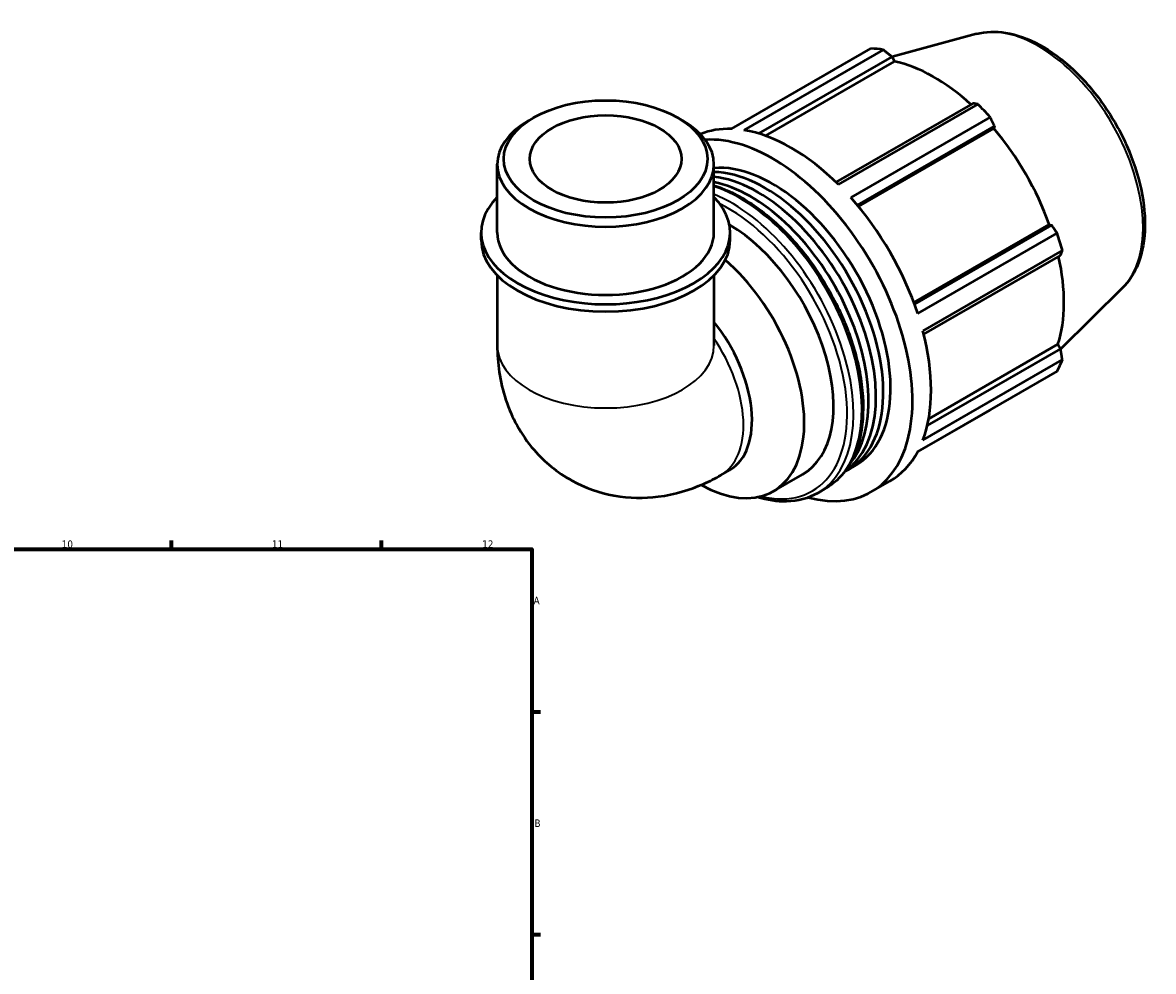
# Model space of a CAD drawing. Header units: millimetres. Extents: x 0 to 1028, y -246 to 1112.
# Tile 6 of 7: x 651 to 1028, y 433 to 750. Entities that reach past the tile are written whole.
import ezdxf

# ---------------------------------------------------------------- set-up
doc = ezdxf.new("R2010")
doc.units = ezdxf.units.MM
for name, color, linetype, lineweight in [('Border (ISO)', 7, 'Continuous', 70), ('Visible (ISO)', 7, 'Continuous', 50), ('Visible Narrow (ISO)', 7, 'Continuous', 35)]:
    doc.layers.add(name, color=color, linetype=linetype, lineweight=lineweight)
doc.styles.add('Note Text (ISO)', font='tahoma.ttf')

# ---------------------------------------------------------------- blocks, each defined once
blk = doc.blocks.new('Borders Default Border')
at = {"layer": 'Border (ISO)'}
for p, q in [((700.83, 574), (700.83, 576.9)), ((770.92, 574), (770.92, 576.9)), ((821, 519.75), (823.9, 519.75)), ((821, 445.5), (823.9, 445.5))]:
    blk.add_line(p, q, dxfattribs=at)
at = {"layer": 'Border (ISO)', "flags": 128}
blk.add_lwpolyline([(20, 20), (20, 574), (821, 574), (821, 20), (20, 20)], dxfattribs=at)
at = {"layer": 'Border (ISO)', "color": 232, "true_color": 0xca0064, "char_height": 2.5, "attachment_point": 7, "style": 'Note Text (ISO)'}
for s, insert in [('10', (664.29, 574.35)), ('11', (734.37, 574.4)), ('12', (804.46, 574.4)), ('A', (821.59, 555.62)), ('B', (821.89, 481.37))]:
    blk.add_mtext(s, dxfattribs=dict(at, insert=insert))

msp = doc.modelspace()

# ---------------------------------------------------------------- linework, layer by layer
at = {"layer": 'Visible (ISO)'}
for p, q in [((969.244, 745.752), (941.089, 738.116)), ((887.576, 714.101), (934.075, 740.878)), ((938.149, 740.483), (891.65, 713.706)), ((896.668, 712.543), (941.086, 738.122)), ((898.905, 711.803), (941.962, 736.598)), ((941.086, 738.122), (941.962, 736.598)), ((968.03, 722.605), (922.41, 696.334)), ((923.255, 695.506), (969.754, 722.283)), ((821.513, 717.834), (819.975, 716.941)), ((869.705, 717.834), (871.243, 716.941)), ((973.828, 717.985), (927.329, 691.209)), ((929.525, 688.667), (975.246, 714.995)), ((929.914, 688.199), (975.054, 714.194)), ((975.246, 714.995), (975.054, 714.194)), ((809.496, 679.538), (809.496, 702.293)), ((881.722, 679.538), (881.722, 702.293)), ((804.079, 677.085), (804.079, 679.538)), ((887.139, 677.085), (887.139, 679.538)), ((948.368, 656.228), (993.511, 682.225)), ((994.298, 681.995), (948.576, 655.665)), ((949.678, 652.501), (996.176, 679.278)), ((993.511, 682.225), (994.298, 681.995)), ((997.864, 673.595), (951.365, 646.818)), ((951.663, 645.659), (997.287, 671.932)), ((809.496, 665.275), (809.496, 641.841)), ((881.722, 665.275), (881.722, 641.841)), ((1017.967, 661.142), (997.301, 640.692)), ((953.324, 617.487), (996.407, 642.297)), ((996.407, 642.297), (997.287, 640.779)), ((997.287, 640.779), (952.852, 615.191)), ((996.176, 633.315), (949.678, 606.539)), ((951.365, 610.277), (997.864, 637.054)), ((949.6, 606.394), (973.828, 620.346)), ((884.059, 598.691), (886.914, 600.335)), ((926.586, 600.581), (929.025, 601.985)), ((901.537, 593.308), (911.295, 598.927)), ((934.166, 593.057), (940.389, 596.641)), ((916.308, 592.674), (919.066, 594.263))]:
    msp.add_line(p, q, dxfattribs=at)
for centre, major_axis, ratio, start_param, end_param in [((953.952, 680.612), (-32.936, 57.195), 0.5780931, 5.8451561, 5.9396837), ((955.013, 681.223), (30.631, -53.191), 0.5780931, 2.0696433, 2.6635608), ((953.952, 680.612), (32.936, -57.195), 0.5780931, 1.9181653, 2.0126929), ((845.609, 702.293), (-36.113, 0), 0.5758617, 5.5016397, 10.2063236), ((907.453, 653.835), (-32.936, 57.195), 0.5780931, 5.9396837, 6.2044699), ((907.453, 653.835), (32.936, -57.195), 0.5780931, 2.0126929, 2.7035635), ((955.013, 681.223), (30.631, -53.191), 0.5780931, 1.2672974, 1.8781627), ((901.23, 650.252), (-32.936, 57.195), 0.5780931, 2.617025, 6.0010511), ((901.23, 650.252), (-27.795, 48.266), 0.5780931, 3.1415927, 6.0179337), ((898.791, 648.847), (-27.795, 48.266), 0.5780931, 3.1014455, 5.9479681), ((896.351, 647.442), (27.795, -48.266), 0.5780931, 0.0488729, 2.7386928), ((893.912, 646.037), (27.795, -48.266), 0.5780931, 0.2103187, 2.6727984), ((845.609, 679.538), (-41.53, 0), 0.5758617, 5.7667102, 9.9412531), ((907.453, 653.835), (32.936, -57.195), 0.5780931, 1.2272947, 1.9181653), ((845.609, 679.538), (-36.113, 0), 0.5758617, 0, 3.1415927), ((886.593, 641.823), (24.702, -42.896), 0.5780931, 0, 2.3494354), ((953.952, 680.612), (32.936, -57.195), 0.5780931, 1.1327672, 1.2272947), ((845.609, 677.085), (-41.53, 0), 0.5758617, 0, 3.1415926), ((955.013, 681.223), (30.631, -53.191), 0.5780931, 0.4818993, 1.0759774), ((876.835, 636.204), (24.702, -42.896), 0.5780931, 5.5170102, 8.3912566), ((868.892, 631.63), (18.022, -31.295), 0.5780931, 0, 1.8317127), ((907.453, 653.835), (32.936, -57.195), 0.5780931, 0.4418966, 1.1327672), ((953.952, 680.612), (32.936, -57.195), 0.5780931, 0.347369, 0.4418966), ((907.453, 653.835), (32.936, -57.195), 0.5780931, 0, 0.347369)]:
    msp.add_ellipse(centre, major_axis=major_axis, ratio=ratio, start_param=start_param, end_param=end_param, dxfattribs=at)
for major_axis in [(33.946, 0), (25.279, 0)]:
    msp.add_ellipse((845.609, 704.064), major_axis=major_axis, ratio=0.5758617, dxfattribs=at)
for points, knots in [([(969.244, 745.752), (972.307, 746.583), (975.611, 746.692), (982.688, 745.563), (986.483, 744.187), (994.124, 740.034), (997.966, 737.192), (1005.203, 730.395), (1008.596, 726.441), (1014.61, 717.84), (1017.234, 713.197), (1021.474, 703.656), (1023.09, 698.759), (1025.141, 689.149), (1025.57, 684.439), (1025.118, 675.657), (1024.236, 671.579), (1021.474, 665.4), (1019.906, 663.06), (1017.967, 661.142)], [5.6508865, 5.6508865, 5.6508865, 5.6508865, 5.9375323, 5.9375323, 6.2552526, 6.2552526, 6.5877037, 6.5877037, 6.9195397, 6.9195397, 7.2496192, 7.2496192, 7.5797848, 7.5797848, 7.9117999, 7.9117999, 8.2439261, 8.2439261, 8.4901479, 8.4901479, 8.4901479, 8.4901479]), ([(881.722, 695.195), (882.634, 694.92), (883.551, 694.605), (888.834, 692.577), (893.271, 690.031), (901.896, 683.466), (906.081, 679.444), (913.771, 670.35), (917.276, 665.282), (923.266, 654.604), (925.75, 648.998), (929.451, 637.795), (930.665, 632.2), (931.687, 621.568), (931.491, 616.533), (929.665, 607.546), (928.039, 603.588), (923.913, 597.829), (921.659, 595.755), (919.066, 594.263)], [6.0503786, 6.0503786, 6.0503786, 6.0503786, 6.1186154, 6.1186154, 6.4421233, 6.4421233, 6.7664309, 6.7664309, 7.0900001, 7.0900001, 7.4132796, 7.4132796, 7.7369243, 7.7369243, 8.0612984, 8.0612984, 8.3843095, 8.3843095, 8.6413135, 8.6413135, 8.6413135, 8.6413135]), ([(809.496, 641.841), (809.496, 636.097), (810.237, 629.997), (814.237, 618.069), (817.242, 612.265), (825.191, 603.095), (829.49, 599.538), (838.756, 594.416), (843.61, 592.74), (853.518, 590.936), (858.531, 590.918), (868.77, 592.205), (873.807, 593.777), (880.324, 596.66), (882.236, 597.641), (884.059, 598.691)], [3.1415927, 3.1415927, 3.1415927, 3.1415927, 3.4557519, 3.4557519, 3.7308719, 3.7308719, 3.9390517, 3.9390517, 4.132108, 4.132108, 4.3410756, 4.3410756, 4.5974913, 4.5974913, 4.712389, 4.712389, 4.712389, 4.712389]), ([(916.308, 592.674), (913.238, 590.906), (909.702, 589.961), (902.789, 589.79), (899.491, 590.289), (896.125, 591.327)], [2.3581282, 2.3581282, 2.3581282, 2.3581282, 2.66250431, 2.66250431, 2.91423068, 2.91423068, 2.91423068, 2.91423068])]:
    msp.add_open_spline(points, degree=3, knots=knots, dxfattribs=at)
for points, weights in [([(941.086, 738.122), (939.653, 739.282), (938.149, 740.483)], [1.00123879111, 1.00102787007, 1]), ([(969.754, 722.283), (968.881, 722.451), (968.03, 722.605)], [1, 1.00102787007, 1.00123879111]), ([(975.246, 714.995), (974.557, 716.463), (973.828, 717.985)], [1.00123879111, 1.00102787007, 1]), ([(996.176, 679.278), (995.224, 680.667), (994.298, 681.995)], [1, 1.00102787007, 1.00123879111]), ([(997.287, 671.932), (997.575, 672.75), (997.864, 673.595)], [1.00123879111, 1.00102787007, 1]), ([(997.864, 637.054), (997.575, 638.958), (997.287, 640.779)], [1, 1.00102787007, 1.00123879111]), ([(973.828, 620.346), (973.865, 620.417), (973.902, 620.488)], [1, 1.00005182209, 1.00010156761])]:
    msp.add_rational_spline(points, weights, degree=2, dxfattribs=at)
at = {"layer": 'Visible Narrow (ISO)'}
for centre, major_axis, ratio, start_param, end_param in [((989.88, 701.302), (-24.643, 42.793), 0.5780931, 3.2927583, 6.1320197), ((890.412, 644.022), (28.654, -49.759), 0.5780931, 0, 2.5738074), ((887.654, 642.434), (28.654, -49.759), 0.5780931, 0, 2.5047432), ((886.593, 641.823), (27.906, -48.459), 0.5780931, 5.7770072, 8.7150496), ((845.609, 641.841), (36.113, 0), 0.5758617, 3.1415927, 6.2831853), ((866.038, 629.986), (18.022, -31.295), 0.5780931, 0, 1.6967392)]:
    msp.add_ellipse(centre, major_axis=major_axis, ratio=ratio, start_param=start_param, end_param=end_param, dxfattribs=at)

# ---------------------------------------------------------------- block references
msp.add_blockref('Borders Default Border', (0, 0))

doc.saveas('drawing.dxf')
